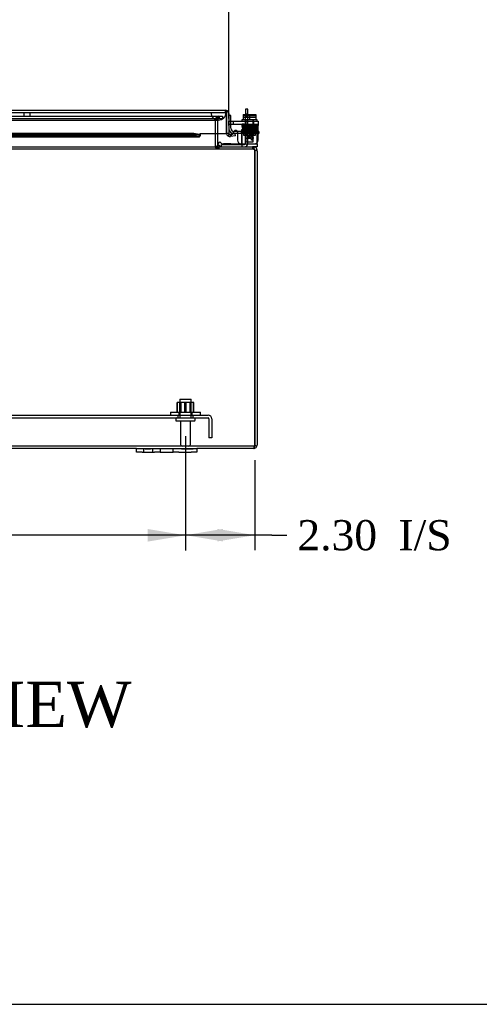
# Model space of a CAD drawing. Header units: inches. Extents: x 1 to 240, y -1 to 159.
# Tile 11 of 65: x 74 to 89, y 0 to 33. Entities that reach past the tile are written whole.
import ezdxf
from ezdxf.enums import TextEntityAlignment as Align
from ezdxf.lldxf.tags import DXFTag

# ---------------------------------------------------------------- set-up
doc = ezdxf.new("R2010")
doc.units = ezdxf.units.IN
doc.header["$MEASUREMENT"] = 0
for name, color, linetype in [('COM40153-1', 7, 'Continuous'), ('COM40153-2', 7, 'Continuous'), ('COM40679', 7, 'Continuous'), ('COM42667', 7, 'Continuous'), ('COM42780', 7, 'Continuous'), ('COM48603', 7, 'Continuous'), ('COM70220', 7, 'Continuous'), ('COM70726-4', 7, 'Continuous'), ('Default', 7, 'Continuous'), ('FET07720', 7, 'Continuous'), ('NTS166105', 7, 'Continuous'), ('PKT99', 7, 'Continuous'), ('SCC19011', 7, 'Continuous'), ('SPR20265', 7, 'Continuous'), ('STD26089', 7, 'Continuous'), ('WAF25035', 7, 'Continuous'), ('WAF25059', 7, 'Continuous')]:
    doc.layers.add(name, color=color, linetype=linetype)
doc.styles.add('SEACAD_Times_New_Roman', font='times.ttf')
tags = doc.linetypes.add('HIDDEN2', pattern=[0.1875, 0.125, -0.0625]).pattern_tags.tags
tags[6:7] = [DXFTag(74, 4), DXFTag(75, 0), DXFTag(340, '0'), DXFTag(46, 0.0), DXFTag(50, 0.0), DXFTag(44, 0.0), DXFTag(45, 0.0)]
tags[4:5] = [DXFTag(74, 4), DXFTag(75, 0), DXFTag(340, '0'), DXFTag(46, 0.0), DXFTag(50, 0.0), DXFTag(44, 0.0), DXFTag(45, 0.0)]
doc.dimstyles.new('HAMMOND_(STH_-_240x160)', dxfattribs={"dimtxt": 1, "dimasz": 1.25, "dimexe": 0.5, "dimexo": 0.5, "dimgap": 0.25, "dimtad": 0, "dimtih": 1, "dimtoh": 1, "dimlfac": 0.125, "dimzin": 0, "dimdsep": 46, "dimtxsty": 'SEACAD_Times_New_Roman', "dimblk1": '_SE_FILLED', "dimblk2": '_SE_FILLED', "dimsah": 1, "dimcen": 0.5, "dimadec": 0, "dimazin": 0, "dimtfac": 0.8, "dimtofl": 0, "dimtmove": 0, "dimatfit": 3, "dimfxl": 1, "dimtolj": 1, "dimtzin": 0, "dimarcsym": 0})

# ---------------------------------------------------------------- blocks, each defined once
blk = doc.blocks.new('SE8')
at = {"layer": 'COM40153-1', "color": 7, "linetype": 'Continuous'}
for p, q in [((81.422, 30.082), (81.422, 29.904)), ((81.494, 30.082), (81.422, 30.082)), ((81.494, 29.904), (81.494, 30.082)), ((80.619, 28.832), (80.619, 28.836))]:
    blk.add_line(p, q, dxfattribs=at)
at = {"layer": 'COM40153-1', "color": 7, "linetype": 'HIDDEN2'}
for p, q in [((81.422, 29.926), (81.494, 29.926)), ((81.422, 29.904), (81.422, 29.828)), ((81.422, 28.94), (81.422, 29.828)), ((81.422, 29.828), (81.494, 29.828)), ((81.494, 29.828), (81.494, 29.904)), ((81.494, 28.94), (81.494, 29.828)), ((81.494, 29.239), (81.422, 29.239)), ((81.422, 29.114), (81.494, 29.114)), ((80.619, 28.836), (80.619, 28.904)), ((80.619, 28.904), (81.386, 28.904))]:
    blk.add_line(p, q, dxfattribs=at)
for radius in [0.036, 0.108]:
    blk.add_arc((81.386, 28.94), radius, 270, 0, dxfattribs=at)
at = {"layer": 'COM40153-2', "color": 7, "linetype": 'Continuous'}
for p, q in [((80.934, 29.87), (80.864, 29.87)), ((80.934, 29.678), (80.934, 29.87)), ((81.154, 29.27), (81.039, 29.27)), ((81.147, 29.34), (81.041, 29.34)), ((81.864, 29.34), (81.84, 29.34)), ((81.84, 29.27), (81.864, 29.27)), ((81.864, 29.34), (81.864, 29.27))]:
    blk.add_line(p, q, dxfattribs=at)
at = {"layer": 'COM40153-2', "color": 7, "linetype": 'HIDDEN2'}
for p, q in [((80.934, 29.445), (80.934, 29.678)), ((81.041, 29.34), (81.039, 29.34)), ((81.387, 29.34), (81.147, 29.34)), ((81.387, 29.27), (81.154, 29.27)), ((81.271, 29.34), (81.271, 29.27)), ((81.387, 29.34), (81.387, 29.27)), ((81.722, 29.34), (81.387, 29.34)), ((81.387, 29.27), (81.722, 29.27)), ((81.646, 29.34), (81.646, 29.27)), ((81.722, 29.34), (81.835, 29.34)), ((81.835, 29.27), (81.722, 29.27)), ((81.84, 29.34), (81.835, 29.34)), ((81.835, 29.27), (81.84, 29.27))]:
    blk.add_line(p, q, dxfattribs=at)
at = {"layer": 'COM40153-2', "color": 7, "linetype": 'Continuous'}
for start, end in [(180, 195.0468), (256.5802, 270)]:
    blk.add_arc((81.039, 29.445), 0.175, start, end, dxfattribs=at)
at = {"layer": 'COM40153-2', "color": 7, "linetype": 'HIDDEN2'}
for radius, start, end in [(0.175, 195.0468, 256.5802), (0.105, 180, 270)]:
    blk.add_arc((81.039, 29.445), radius, start, end, dxfattribs=at)
at = {"layer": 'COM40679', "color": 7, "linetype": 'HIDDEN2'}
for p, q in [((59.426, 19.936), (80.176, 19.936)), ((79.176, 19.936), (79.176, 19.841)), ((79.676, 19.841), (79.676, 19.936)), ((59.426, 19.841), (80.176, 19.841)), ((80.206, 19.811), (80.206, 19.186)), ((80.301, 19.811), (80.301, 19.186)), ((80.301, 19.186), (80.206, 19.186))]:
    blk.add_line(p, q, dxfattribs=at)
for radius in [0.125, 0.03]:
    blk.add_arc((80.176, 19.811), radius, 0, 90, dxfattribs=at)
at = {"layer": 'COM42667', "color": 7, "linetype": 'Continuous'}
for p, q in [((80.87, 29.678), (81.84, 29.678)), ((80.87, 29.535), (80.87, 29.678)), ((80.87, 29.535), (80.87, 29.279)), ((81.84, 29.678), (81.84, 29.535)), ((81.84, 29.052), (81.84, 29.535)), ((80.985, 29.254), (81.044, 29.344)), ((81.154, 29.312), (81.154, 29.052)), ((81.504, 29.14), (81.619, 29.302)), ((81.504, 29.112), (81.504, 29.14)), ((81.613, 29.112), (81.504, 29.112)), ((81.613, 29.253), (81.534, 29.14)), ((81.534, 29.14), (81.613, 29.14)), ((81.613, 29.14), (81.613, 29.253)), ((81.613, 29.052), (81.613, 29.112)), ((81.619, 29.302), (81.644, 29.302)), ((81.644, 29.302), (81.644, 29.14)), ((81.644, 29.14), (81.677, 29.14)), ((81.677, 29.112), (81.644, 29.112)), ((81.644, 29.112), (81.644, 29.052)), ((81.677, 29.14), (81.677, 29.112)), ((81.644, 29.052), (81.613, 29.052))]:
    blk.add_line(p, q, dxfattribs=at)
at = {"layer": 'COM42667', "color": 7, "linetype": 'HIDDEN2'}
for p, q in [((80.87, 29.583), (81.84, 29.583)), ((81.004, 29.678), (81.004, 29.583)), ((81.692, 29.583), (81.692, 29.678)), ((80.981, 29.247), (80.985, 29.254))]:
    blk.add_line(p, q, dxfattribs=at)
at = {"layer": 'COM42667', "color": 7, "linetype": 'Continuous'}
for centre, radius, start, end in [((80.93, 29.279), 0.06, 180, 215.7861), ((81.094, 29.312), 0.06, 0, 147.1545), ((81.279, 29.052), 0.125, 180, 270), ((81.715, 29.052), 0.125, 270, 0)]:
    blk.add_arc(centre, radius, start, end, dxfattribs=at)
at = {"layer": 'COM42667', "color": 7, "linetype": 'HIDDEN2'}
blk.add_arc((80.93, 29.279), 0.06, 215.7861, 327.1545, dxfattribs=at)
at = {"layer": 'COM42780', "color": 7, "linetype": 'HIDDEN2'}
for p, q in [((81.301, 29.404), (81.801, 29.404)), ((81.301, 29.318), (81.301, 29.404)), ((81.426, 29.404), (81.426, 29.214)), ((81.445, 29.404), (81.445, 29.214)), ((81.658, 29.214), (81.658, 29.404)), ((81.676, 29.404), (81.676, 29.214)), ((81.801, 29.264), (81.801, 29.404)), ((81.301, 29.264), (81.301, 29.318)), ((81.301, 29.318), (81.301, 28.848)), ((81.301, 29.309), (81.801, 29.309)), ((81.356, 29.309), (81.356, 29.214)), ((81.356, 29.214), (81.746, 29.214)), ((81.746, 29.214), (81.746, 29.309)), ((81.801, 28.974), (81.801, 29.264)), ((80.687, 28.926), (80.687, 28.927)), ((80.746, 28.926), (80.687, 28.926)), ((80.746, 28.926), (80.746, 28.927)), ((80.775, 28.926), (80.746, 28.926)), ((80.775, 28.926), (80.775, 28.927)), ((80.937, 28.926), (80.775, 28.926)), ((80.887, 28.926), (80.887, 28.927)), ((80.937, 28.926), (80.937, 28.927)), ((81.801, 28.961), (81.801, 28.974))]:
    blk.add_line(p, q, dxfattribs=at)
at = {"layer": 'COM42780', "color": 7, "linetype": 'Continuous'}
for p, q in [((80.502, 28.924), (80.569, 28.992)), ((80.502, 28.924), (80.552, 28.874)), ((80.569, 28.992), (80.619, 28.941)), ((80.653, 28.927), (81.551, 28.927)), ((81.551, 28.927), (81.801, 28.927)), ((81.801, 28.832), (81.693, 28.832)), ((81.801, 28.927), (81.801, 28.961)), ((81.801, 28.927), (81.801, 28.832))]:
    blk.add_line(p, q, dxfattribs=at)
for radius in [0.143, 0.048]:
    blk.add_arc((80.653, 28.975), radius, 225, 270, dxfattribs=at)
at = {"layer": 'COM42780', "color": 7, "linetype": 'HIDDEN2'}
blk.add_ellipse((81.051, 29.932), major_axis=(0, -14.322), ratio=0.017455, start_param=1.503851, end_param=1.524085, dxfattribs=at)
for points, knots in [([(81.293, 28.927), (81.295, 28.927), (81.296, 28.928), (81.298, 28.932), (81.298, 28.933), (81.299, 28.936), (81.299, 28.938), (81.3, 28.945), (81.3, 28.95), (81.301, 28.962), (81.301, 28.968), (81.301, 28.974)], [0, 0, 0, 0, 0.25, 0.25, 0.375, 0.375, 0.5, 0.5, 0.75, 0.75, 1, 1, 1, 1]), ([(81.301, 28.848), (81.301, 28.842), (81.301, 28.839), (81.298, 28.833), (81.296, 28.832), (81.293, 28.832)], [0, 0, 0, 0, 0.5, 0.5, 1, 1, 1, 1])]:
    blk.add_open_spline(points, degree=3, knots=knots, dxfattribs=at)
at = {"layer": 'COM48603', "color": 7, "linetype": 'Continuous'}
for p, q in [((58.784, 30.042), (80.756, 30.042)), ((80.792, 29.934), (80.792, 30.036)), ((80.792, 30.036), (80.792, 29.934)), ((80.792, 29.275), (80.792, 29.934)), ((80.792, 29.934), (80.792, 29.275)), ((80.864, 29.934), (80.864, 29.275)), ((79.709, 29.27), (70.39, 29.27)), ((79.709, 29.199), (70.39, 29.199)), ((70.39, 29.167), (79.889, 29.167)), ((79.882, 29.24), (79.709, 29.27)), ((79.709, 29.199), (79.709, 29.27)), ((79.882, 29.169), (79.709, 29.199)), ((79.882, 29.24), (79.882, 29.169)), ((79.917, 29.275), (80.792, 29.275)), ((79.917, 29.248), (79.917, 29.275)), ((79.917, 29.248), (79.917, 29.192)), ((80.864, 29.275), (80.792, 29.275)), ((80.877, 29.248), (80.831, 29.192)), ((81.077, 29.27), (80.907, 29.24)), ((80.907, 29.24), (80.919, 29.169)), ((81.089, 29.199), (80.919, 29.169)), ((81.089, 29.199), (81.077, 29.27))]:
    blk.add_line(p, q, dxfattribs=at)
at = {"layer": 'COM48603', "color": 7, "linetype": 'HIDDEN2'}
for p, q in [((80.756, 29.97), (80.756, 30.042)), ((58.784, 29.97), (80.756, 29.97)), ((59.652, 29.239), (79.889, 29.239))]:
    blk.add_line(p, q, dxfattribs=at)
at = {"layer": 'COM48603', "color": 7, "linetype": 'Continuous'}
for centre, radius, start, end in [((80.756, 29.934), 0.108, 70.5288, 90), ((80.756, 29.934), 0.108, 0, 70.5288), ((79.889, 29.293), 0.0534, 262.6265, 270.2336), ((79.889, 29.293), 0.0534, 280.0754, 302.4219), ((80.9, 29.275), 0.108, 180, 230), ((80.9, 29.275), 0.108, 230.0001, 279.9999), ((80.9, 29.275), 0.036, 180, 230), ((80.9, 29.275), 0.036, 230, 280)]:
    blk.add_arc(centre, radius, start, end, dxfattribs=at)
at = {"layer": 'COM48603', "color": 7, "linetype": 'HIDDEN2'}
blk.add_arc((80.756, 29.934), 0.036, 0, 90, dxfattribs=at)
at = {"layer": 'COM48603', "color": 7, "linetype": 'Continuous'}
blk.add_ellipse((80.756, 29.934), major_axis=(0, -0.108), ratio=0.997813, start_param=2.801756, end_param=3.141593, dxfattribs=at)
at = {"layer": 'COM48603', "color": 7, "linetype": 'HIDDEN2'}
blk.add_ellipse((80.756, 29.934), major_axis=(0, -0.036), ratio=0.997813, start_param=1.570796, end_param=3.141593, dxfattribs=at)
at = {"layer": 'COM48603', "color": 7, "linetype": 'Continuous'}
blk.add_open_spline([(79.882, 29.169), (79.888, 29.166), (79.894, 29.167), (79.905, 29.175), (79.911, 29.182), (79.917, 29.192)], degree=3, knots=[0, 0, 0, 0, 0.5, 0.5, 1, 1, 1, 1], dxfattribs=at)
at = {"layer": 'COM70220', "color": 7, "linetype": 'HIDDEN2'}
for p, q in [((59.332, 29.969), (80.27, 29.969)), ((59.332, 29.968), (80.27, 29.968)), ((59.332, 29.966), (80.27, 29.966)), ((59.332, 29.72), (80.27, 29.72)), ((80.27, 29.969), (80.769, 29.969)), ((80.27, 29.968), (80.769, 29.968)), ((80.27, 29.966), (80.52, 29.966)), ((80.27, 29.72), (80.52, 29.72)), ((80.271, 29.969), (80.271, 29.968)), ((80.271, 29.968), (80.52, 29.966)), ((80.52, 29.966), (80.769, 29.968)), ((80.756, 29.97), (80.77, 29.97)), ((80.769, 29.968), (80.769, 29.969))]:
    blk.add_line(p, q, dxfattribs=at)
blk.add_arc((80.52, 29.97), 0.25, 180, 0, dxfattribs=at)
at = {"layer": 'COM70726-4', "color": 7, "linetype": 'HIDDEN2'}
for p, q in [((59.088, 29.845), (80.515, 29.845)), ((59.088, 29.773), (80.515, 29.773)), ((80.41, 29.737), (80.408, 29.735)), ((80.408, 29.735), (80.408, 29.275)), ((80.498, 29.737), (80.426, 29.737)), ((80.426, 29.735), (80.426, 29.737)), ((80.426, 29.735), (80.498, 29.735)), ((80.426, 29.275), (80.426, 29.735)), ((80.498, 29.735), (80.498, 29.737)), ((80.498, 29.275), (80.498, 29.735)), ((80.501, 29.773), (80.501, 29.845)), ((80.515, 29.845), (80.56, 29.845)), ((80.515, 29.773), (80.56, 29.773)), ((80.534, 29.773), (80.534, 29.845)), ((80.56, 29.845), (80.58, 29.845)), ((80.56, 29.773), (80.56, 29.845)), ((80.56, 29.773), (80.58, 29.773)), ((80.58, 29.845), (80.656, 29.845)), ((80.58, 29.773), (80.656, 29.773)), ((80.656, 29.845), (80.656, 29.773)), ((57.956, 28.76), (81.646, 28.76)), ((80.408, 28.861), (80.408, 28.846)), ((80.434, 28.847), (80.429, 28.846)), ((80.487, 28.832), (80.487, 28.76)), ((80.534, 28.832), (80.534, 28.76)), ((81.646, 28.832), (81.646, 28.76)), ((81.693, 28.76), (81.646, 28.76)), ((81.693, 28.798), (81.693, 28.76)), ((81.693, 18.904), (57.909, 18.904)), ((81.693, 18.904), (81.693, 18.832)), ((81.709, 18.915), (81.709, 18.864))]:
    blk.add_line(p, q, dxfattribs=at)
at = {"layer": 'COM70726-4', "color": 7, "linetype": 'Continuous'}
for p, q in [((80.408, 29.275), (80.408, 28.868)), ((80.426, 28.868), (80.426, 29.275)), ((80.498, 28.868), (80.498, 29.275)), ((70.872, 28.832), (81.646, 28.832)), ((80.408, 28.861), (80.408, 28.868)), ((80.499, 28.861), (80.434, 28.847)), ((81.693, 28.832), (81.646, 28.832)), ((81.693, 28.832), (81.693, 28.798)), ((81.729, 28.724), (81.729, 28.691)), ((81.729, 28.724), (81.801, 28.724)), ((81.729, 28.691), (81.729, 18.94)), ((81.729, 18.94), (81.729, 28.691)), ((81.801, 28.691), (81.801, 28.724)), ((81.801, 28.691), (81.801, 18.94)), ((81.729, 18.94), (81.729, 18.908)), ((81.729, 18.929), (81.729, 18.94)), ((77.801, 18.832), (61.801, 18.832)), ((81.693, 18.832), (79.801, 18.832)), ((81.797, 18.908), (81.729, 18.929))]:
    blk.add_line(p, q, dxfattribs=at)
at = {"layer": 'COM70726-4', "color": 7, "linetype": 'HIDDEN2'}
for centre, radius, start, end in [((80.534, 29.737), 0.108, 90, 180), ((80.534, 29.737), 0.036, 90, 180), ((80.534, 28.868), 0.108, 191.8196, 270), ((81.643, 28.641), 0.119, 61.5723, 88.4858), ((81.693, 28.724), 0.036, 36.9906, 90), ((81.677, 28.697), 0.0541, 30.2275, 64.6436), ((81.693, 18.94), 0.036, 342.1888, 0), ((81.693, 18.94), 0.036, 270, 301.8857), ((81.693, 18.94), 0.036, 301.8857, 342.1888), ((80.932, 18.715), 0.804, 12.7319, 14.0193), ((80.934, 18.715), 0.802, 12.7764, 14.0612), ((80.934, 18.715), 0.802, 8.8062, 10.3902)]:
    blk.add_arc(centre, radius, start, end, dxfattribs=at)
at = {"layer": 'COM70726-4', "color": 7, "linetype": 'Continuous'}
for centre, radius, start, end in [((80.498, 28.985), 0.153, 234.1401, 266.0637), ((80.534, 28.868), 0.108, 180, 191.8196), ((80.534, 28.868), 0.036, 180, 191.8196), ((80.534, 28.868), 0.036, 191.8197, 269.9999), ((81.693, 28.724), 0.108, 36.9906, 90), ((81.548, 28.697), 0.178, 8.7341, 31.1626), ((81.693, 28.724), 0.036, 0, 36.9906), ((81.693, 28.724), 0.108, 0, 36.9906), ((81.629, 28.691), 0.1, 0, 19.4457), ((81.693, 18.94), 0.108, 342.8887, 360), ((81.693, 18.94), 0.108, 270, 288.1223), ((80.932, 18.715), 0.804, 8.7792, 12.7319), ((80.934, 18.715), 0.802, 8.8062, 12.7764), ((81.693, 18.94), 0.108, 288.1223, 342.8887)]:
    blk.add_arc(centre, radius, start, end, dxfattribs=at)
at = {"layer": 'COM70726-4', "color": 7, "linetype": 'HIDDEN2'}
for major_axis, start_param, end_param in [((0, -0.036), 1.259933, 1.570796), ((0, 0.036), 3.141593, 3.698102)]:
    blk.add_ellipse((81.693, 18.94), major_axis=major_axis, ratio=0.996907, start_param=start_param, end_param=end_param, dxfattribs=at)
at = {"layer": 'COM70726-4', "color": 7, "linetype": 'Continuous'}
blk.add_ellipse((81.693, 18.94), major_axis=(0, 0.108), ratio=0.996907, start_param=3.141593, end_param=3.457887, dxfattribs=at)
at = {"layer": 'COM70726-4', "color": 7, "linetype": 'HIDDEN2'}
for points, knots in [([(80.41, 29.737), (80.418, 29.751), (80.425, 29.765), (80.441, 29.791), (80.448, 29.803), (80.463, 29.823), (80.471, 29.831), (80.486, 29.842), (80.494, 29.845), (80.501, 29.845)], [0, 0, 0, 0, 0.25, 0.25, 0.5, 0.5, 0.75, 0.75, 1, 1, 1, 1]), ([(80.41, 29.737), (80.425, 29.747), (80.441, 29.756), (80.471, 29.769), (80.486, 29.773), (80.501, 29.773)], [0, 0, 0, 0, 0.5, 0.5, 1, 1, 1, 1]), ([(80.408, 28.846), (80.415, 28.834), (80.421, 28.822), (80.435, 28.801), (80.441, 28.792), (80.454, 28.777), (80.461, 28.77), (80.474, 28.762), (80.481, 28.76), (80.487, 28.76)], [0, 0, 0, 0, 0.25, 0.25, 0.5, 0.5, 0.75, 0.75, 1, 1, 1, 1]), ([(80.487, 28.76), (80.481, 28.76), (80.474, 28.762), (80.461, 28.77), (80.454, 28.777), (80.441, 28.792), (80.435, 28.801), (80.421, 28.822), (80.415, 28.834), (80.408, 28.846)], [0, 0, 0, 0, 0.25, 0.25, 0.5, 0.5, 0.75, 0.75, 1, 1, 1, 1]), ([(81.7, 28.789), (81.691, 28.802), (81.682, 28.813), (81.664, 28.828), (81.655, 28.832), (81.646, 28.832)], [0, 0, 0, 0, 0.5, 0.5, 1, 1, 1, 1]), ([(81.728, 18.929), (81.725, 18.928), (81.722, 18.927), (81.717, 18.925), (81.714, 18.923), (81.71, 18.919), (81.709, 18.917), (81.709, 18.912), (81.71, 18.911), (81.712, 18.91)], [0, 0, 0, 0, 0.25, 0.25, 0.5, 0.5, 0.75, 0.75, 1, 1, 1, 1])]:
    blk.add_open_spline(points, degree=3, knots=knots, dxfattribs=at)
at = {"layer": 'COM70726-4', "color": 7, "linetype": 'Continuous'}
for points, knots in [([(81.646, 28.832), (81.655, 28.832), (81.664, 28.828), (81.682, 28.813), (81.691, 28.802), (81.7, 28.789)], [0, 0, 0, 0, 0.5, 0.5, 1, 1, 1, 1]), ([(81.729, 18.908), (81.725, 18.906), (81.722, 18.902), (81.717, 18.895), (81.715, 18.891), (81.712, 18.883), (81.711, 18.879), (81.709, 18.872), (81.709, 18.868), (81.709, 18.858), (81.71, 18.852), (81.714, 18.845), (81.716, 18.843), (81.721, 18.84), (81.723, 18.838), (81.727, 18.837)], [0, 0, 0, 0, 0.125, 0.125, 0.25, 0.25, 0.375, 0.375, 0.5, 0.5, 0.75, 0.75, 0.875, 0.875, 1, 1, 1, 1])]:
    blk.add_open_spline(points, degree=3, knots=knots, dxfattribs=at)
at = {"layer": 'FET07720', "color": 7, "linetype": 'Continuous'}
for p, q in [((77.801, 18.832), (77.989, 18.832)), ((77.801, 18.707), (77.801, 18.832)), ((77.989, 18.707), (77.801, 18.707)), ((77.989, 18.832), (78.395, 18.832)), ((77.989, 18.707), (78.395, 18.707)), ((78.395, 18.832), (78.583, 18.832)), ((78.583, 18.707), (78.395, 18.707)), ((78.583, 18.832), (78.801, 18.832)), ((78.583, 18.832), (78.583, 18.707)), ((78.583, 18.707), (78.801, 18.707)), ((78.801, 18.832), (78.801, 18.832)), ((78.801, 18.832), (79.019, 18.832)), ((78.801, 18.707), (79.019, 18.707)), ((78.801, 18.707), (78.801, 18.707)), ((79.019, 18.832), (79.207, 18.832)), ((79.019, 18.707), (79.019, 18.832)), ((79.207, 18.707), (79.019, 18.707)), ((79.207, 18.832), (79.614, 18.832)), ((79.207, 18.707), (79.614, 18.707)), ((79.614, 18.832), (79.801, 18.832)), ((79.801, 18.707), (79.614, 18.707)), ((79.801, 18.832), (79.801, 18.707))]:
    blk.add_line(p, q, dxfattribs=at)
at = {"layer": 'FET07720', "color": 7, "linetype": 'HIDDEN2'}
for p, q in [((78.036, 18.832), (78.036, 18.707)), ((78.091, 18.812), (78.091, 18.832)), ((78.207, 18.812), (78.091, 18.812)), ((78.12, 18.812), (78.12, 18.832)), ((78.207, 18.812), (78.207, 18.832)), ((78.227, 18.812), (78.207, 18.812)), ((78.21, 18.812), (78.21, 18.832)), ((78.227, 18.812), (78.227, 18.832)), ((78.262, 18.812), (78.227, 18.812)), ((78.262, 18.812), (78.262, 18.832)), ((78.348, 18.707), (78.348, 18.832)), ((78.583, 18.832), (78.583, 18.707)), ((79.02, 18.707), (79.02, 18.832)), ((79.291, 18.812), (79.291, 18.832)), ((79.4, 18.812), (79.291, 18.812)), ((79.356, 18.812), (79.356, 18.832)), ((79.4, 18.812), (79.4, 18.832)), ((79.445, 18.812), (79.4, 18.812)), ((79.414, 18.812), (79.414, 18.832)), ((79.445, 18.812), (79.445, 18.832)), ((79.554, 18.812), (79.445, 18.812)), ((79.454, 18.812), (79.454, 18.832)), ((79.514, 18.812), (79.514, 18.832)), ((79.523, 18.812), (79.523, 18.832)), ((79.554, 18.812), (79.554, 18.832)), ((79.676, 18.812), (79.554, 18.812)), ((79.568, 18.812), (79.568, 18.832)), ((79.612, 18.812), (79.612, 18.832)), ((79.676, 18.812), (79.676, 18.832))]:
    blk.add_line(p, q, dxfattribs=at)
at = {"layer": 'NTS166105', "color": 7, "linetype": 'HIDDEN2'}
for p, q in [((79.161, 20.352), (79.148, 20.352)), ((79.148, 20.032), (79.148, 20.352)), ((79.449, 20.352), (79.161, 20.352)), ((79.161, 20.032), (79.161, 20.352)), ((79.239, 20.032), (79.239, 20.352)), ((79.273, 20.352), (79.273, 20.032)), ((79.406, 20.032), (79.406, 20.352)), ((79.707, 20.352), (79.449, 20.352)), ((79.449, 20.032), (79.449, 20.352)), ((79.58, 20.032), (79.58, 20.352)), ((79.614, 20.032), (79.614, 20.352)), ((79.692, 20.032), (79.692, 20.352)), ((79.707, 20.032), (79.707, 20.352))]:
    blk.add_line(p, q, dxfattribs=at)
at = {"layer": 'PKT99', "color": 7, "linetype": 'HIDDEN2'}
for p, q in [((74.077, 29.845), (74.077, 29.97)), ((74.269, 29.845), (74.269, 29.97))]:
    blk.add_line(p, q, dxfattribs=at)
at = {"layer": 'SCC19011', "color": 7, "linetype": 'Continuous'}
for p, q in [((81.336, 29.904), (81.336, 29.723)), ((81.336, 29.904), (81.551, 29.904)), ((81.551, 29.904), (81.551, 29.723)), ((81.551, 29.904), (81.766, 29.904)), ((81.766, 29.904), (81.766, 29.723))]:
    blk.add_line(p, q, dxfattribs=at)
at = {"layer": 'SCC19011', "color": 7, "linetype": 'HIDDEN2'}
for p, q in [((81.336, 29.809), (81.766, 29.809)), ((81.367, 29.894), (81.367, 29.864)), ((81.367, 29.864), (81.736, 29.864)), ((81.429, 29.723), (81.429, 28.991)), ((81.673, 28.991), (81.673, 29.723)), ((81.736, 29.864), (81.736, 29.894)), ((81.429, 28.991), (81.673, 28.991))]:
    blk.add_line(p, q, dxfattribs=at)
for points in [[(81.357, 29.904), (81.359, 29.904), (81.362, 29.903), (81.366, 29.899), (81.367, 29.896), (81.367, 29.894)], [(81.736, 29.894), (81.736, 29.896), (81.737, 29.899), (81.741, 29.903), (81.743, 29.904), (81.746, 29.904)]]:
    blk.add_open_spline(points, degree=3, knots=[0, 0, 0, 0, 0.5, 0.5, 1, 1, 1, 1], dxfattribs=at)
at = {"layer": 'SPR20265', "color": 7, "linetype": 'HIDDEN2'}
blk.add_circle((81.751, 29.288), 0.0175, dxfattribs=at)
blk.add_ellipse((81.379, 29.569), major_axis=(0, 0.0175), ratio=0.707107, dxfattribs=at)
for points, knots in [([(81.378, 29.586), (81.362, 29.586), (81.338, 29.584), (81.313, 29.581), (81.3, 29.577), (81.294, 29.572), (81.292, 29.567), (81.291, 29.563), (81.291, 29.558), (81.293, 29.554), (81.298, 29.547), (81.302, 29.547), (81.317, 29.543), (81.344, 29.541), (81.388, 29.538), (81.438, 29.536), (81.484, 29.535), (81.528, 29.533), (81.578, 29.532), (81.638, 29.53), (81.692, 29.528), (81.733, 29.526), (81.761, 29.524), (81.782, 29.522), (81.786, 29.521), (81.789, 29.521)], [0, 0, 0, 0, 0.066548, 0.120511, 0.16152, 0.189179, 0.197973, 0.203661, 0.21234, 0.219275, 0.22518, 0.251377, 0.300015, 0.370267, 0.441032, 0.502036, 0.553435, 0.595483, 0.64325, 0.707701, 0.788588, 0.835348, 0.8862, 0.94109, 1, 1, 1, 1]), ([(81.316, 29.53), (81.315, 29.53), (81.312, 29.53), (81.308, 29.528), (81.305, 29.526), (81.302, 29.523), (81.3, 29.519), (81.299, 29.514), (81.299, 29.509), (81.302, 29.502), (81.309, 29.495), (81.315, 29.494), (81.32, 29.494)], [0, 0, 0, 0, 0.055383, 0.112985, 0.171703, 0.230339, 0.287909, 0.343892, 0.45376, 0.576632, 0.710657, 1, 1, 1, 1]), ([(81.327, 29.481), (81.324, 29.481), (81.318, 29.48), (81.311, 29.474), (81.307, 29.467), (81.307, 29.46), (81.309, 29.453), (81.313, 29.449), (81.316, 29.447), (81.319, 29.446), (81.322, 29.445), (81.323, 29.445), (81.324, 29.445)], [0, 0, 0, 0, 0.179474, 0.349583, 0.499926, 0.62563, 0.739127, 0.840103, 0.885308, 0.926766, 0.964791, 1, 1, 1, 1]), ([(81.773, 29.454), (81.768, 29.453), (81.759, 29.452), (81.717, 29.449), (81.668, 29.447), (81.608, 29.445), (81.544, 29.442), (81.473, 29.44), (81.419, 29.438), (81.378, 29.435), (81.346, 29.433), (81.329, 29.43), (81.321, 29.428), (81.315, 29.42), (81.314, 29.413), (81.316, 29.405), (81.325, 29.394), (81.338, 29.394), (81.366, 29.39), (81.412, 29.388), (81.469, 29.386), (81.529, 29.383), (81.584, 29.381), (81.643, 29.379), (81.699, 29.377), (81.746, 29.374), (81.758, 29.372), (81.764, 29.371)], [0, 0, 0, 0, 0.059192, 0.11179, 0.157753, 0.197099, 0.255581, 0.298975, 0.355184, 0.388806, 0.425623, 0.479907, 0.494377, 0.50186, 0.512868, 0.520548, 0.52887, 0.56734, 0.61114, 0.658604, 0.716846, 0.752913, 0.793502, 0.83855, 0.888015, 0.941863, 1, 1, 1, 1]), ([(81.788, 29.555), (81.787, 29.554), (81.785, 29.553), (81.761, 29.551), (81.727, 29.549), (81.688, 29.547), (81.65, 29.546), (81.615, 29.545), (81.585, 29.544), (81.559, 29.543), (81.532, 29.542), (81.5, 29.541), (81.461, 29.54), (81.419, 29.538), (81.377, 29.536), (81.34, 29.534), (81.317, 29.532), (81.315, 29.53), (81.315, 29.53)], [0.0155714, 0.0155714, 0.0155714, 0.0155714, 0.0911325, 0.1734241, 0.2469055, 0.311539, 0.3672816, 0.4141234, 0.452071, 0.4813694, 0.513675, 0.5552654, 0.6061478, 0.6663186, 0.7358013, 0.814551, 0.9026159, 0.9727421, 0.9727421, 0.9727421, 0.9727421]), ([(81.32, 29.529), (81.322, 29.529), (81.326, 29.528), (81.332, 29.523), (81.334, 29.516), (81.334, 29.509), (81.332, 29.504), (81.329, 29.5), (81.327, 29.498), (81.324, 29.497), (81.321, 29.496), (81.319, 29.495), (81.317, 29.495), (81.316, 29.495)], [0, 0, 0, 0, 0.192828, 0.364191, 0.509557, 0.628504, 0.736551, 0.787266, 0.835127, 0.879953, 0.921899, 0.961562, 1, 1, 1, 1]), ([(81.317, 29.494), (81.323, 29.493), (81.334, 29.492), (81.38, 29.489), (81.432, 29.487), (81.484, 29.485), (81.53, 29.483), (81.568, 29.482), (81.6, 29.481), (81.631, 29.48), (81.663, 29.479), (81.696, 29.477), (81.728, 29.476), (81.752, 29.475), (81.767, 29.473), (81.772, 29.473), (81.771, 29.474), (81.769, 29.477), (81.766, 29.482), (81.764, 29.49), (81.77, 29.502), (81.771, 29.502), (81.76, 29.501), (81.737, 29.5), (81.696, 29.498), (81.653, 29.496), (81.611, 29.495), (81.56, 29.493), (81.503, 29.491), (81.442, 29.489), (81.386, 29.486), (81.34, 29.484), (81.329, 29.482), (81.324, 29.481)], [0, 0, 0, 0, 0.059236, 0.111918, 0.158054, 0.19771, 0.230887, 0.257614, 0.278469, 0.300523, 0.325859, 0.354412, 0.386127, 0.420872, 0.451778, 0.474227, 0.488493, 0.492772, 0.496102, 0.508079, 0.525782, 0.54459, 0.565032, 0.608832, 0.65647, 0.684053, 0.71604, 0.752427, 0.793221, 0.838383, 0.887907, 0.941797, 1, 1, 1, 1]), ([(81.791, 29.556), (81.789, 29.556), (81.785, 29.557), (81.764, 29.559), (81.737, 29.561), (81.697, 29.562), (81.644, 29.565), (81.584, 29.567), (81.535, 29.568), (81.491, 29.57), (81.447, 29.571), (81.4, 29.573), (81.357, 29.575), (81.329, 29.577), (81.319, 29.577), (81.319, 29.576), (81.322, 29.573), (81.325, 29.569), (81.326, 29.564), (81.326, 29.56), (81.325, 29.555), (81.324, 29.552), (81.328, 29.55), (81.344, 29.55), (81.365, 29.551), (81.379, 29.551)], [0, 0, 0, 0, 0.059239, 0.114472, 0.165706, 0.212912, 0.294959, 0.361036, 0.41101, 0.452265, 0.502245, 0.56159, 0.63009, 0.701927, 0.753272, 0.78192, 0.785796, 0.794825, 0.802876, 0.807731, 0.815056, 0.839451, 0.877881, 0.931214, 1, 1, 1, 1]), ([(81.326, 29.446), (81.332, 29.447), (81.342, 29.449), (81.387, 29.451), (81.439, 29.454), (81.502, 29.456), (81.569, 29.458), (81.643, 29.461), (81.699, 29.463), (81.741, 29.465), (81.771, 29.467), (81.787, 29.47), (81.794, 29.474), (81.8, 29.482), (81.801, 29.491), (81.797, 29.498), (81.786, 29.507), (81.773, 29.507), (81.741, 29.51), (81.69, 29.513), (81.628, 29.515), (81.564, 29.517), (81.505, 29.519), (81.443, 29.521), (81.385, 29.524), (81.337, 29.526), (81.325, 29.528), (81.319, 29.529)], [0, 0, 0, 0, 0.058556, 0.110637, 0.156117, 0.194932, 0.252118, 0.295797, 0.352627, 0.386508, 0.422728, 0.473648, 0.486682, 0.494392, 0.507043, 0.515298, 0.523923, 0.563218, 0.607088, 0.65461, 0.713894, 0.750372, 0.791335, 0.836796, 0.886714, 0.941127, 1, 1, 1, 1]), ([(81.32, 29.495), (81.32, 29.496), (81.322, 29.497), (81.343, 29.499), (81.379, 29.501), (81.42, 29.503), (81.462, 29.505), (81.5, 29.506), (81.532, 29.507), (81.559, 29.508), (81.585, 29.509), (81.615, 29.51), (81.65, 29.511), (81.689, 29.512), (81.728, 29.514), (81.763, 29.516), (81.788, 29.518), (81.791, 29.52), (81.792, 29.52)], [0.0317125, 0.0317125, 0.0317125, 0.0317125, 0.0954291, 0.1821817, 0.2601023, 0.3291139, 0.3890647, 0.4398824, 0.4814915, 0.513848, 0.5432124, 0.581276, 0.628319, 0.6843936, 0.7495521, 0.8238288, 0.9072668, 0.9878183, 0.9878183, 0.9878183, 0.9878183]), ([(81.34, 29.38), (81.338, 29.38), (81.336, 29.38), (81.332, 29.379), (81.328, 29.376), (81.325, 29.372), (81.322, 29.366), (81.322, 29.359), (81.325, 29.353), (81.33, 29.348), (81.336, 29.345), (81.339, 29.344), (81.341, 29.344)], [0, 0, 0, 0, 0.063728, 0.130533, 0.198895, 0.267172, 0.397362, 0.518273, 0.643035, 0.768012, 0.887736, 1, 1, 1, 1]), ([(81.324, 29.48), (81.326, 29.48), (81.328, 29.48), (81.332, 29.478), (81.336, 29.476), (81.338, 29.473), (81.34, 29.47), (81.342, 29.465), (81.342, 29.46), (81.34, 29.453), (81.336, 29.449), (81.331, 29.447), (81.328, 29.446), (81.327, 29.446)], [0, 0, 0, 0, 0.059638, 0.122066, 0.185706, 0.248901, 0.310258, 0.368902, 0.480002, 0.599665, 0.727098, 0.860254, 1, 1, 1, 1]), ([(81.328, 29.443), (81.333, 29.443), (81.349, 29.441), (81.385, 29.439), (81.426, 29.437), (81.467, 29.436), (81.512, 29.434), (81.551, 29.433), (81.586, 29.431), (81.613, 29.43), (81.646, 29.429), (81.682, 29.428), (81.718, 29.426), (81.749, 29.424), (81.763, 29.423), (81.767, 29.422)], [0.09839, 0.09839, 0.09839, 0.09839, 0.1871374, 0.266416, 0.3362523, 0.3967271, 0.4479093, 0.5224429, 0.5514681, 0.5890574, 0.6355975, 0.6910537, 0.7553236, 0.8282984, 0.9099105, 0.9099105, 0.9099105, 0.9099105]), ([(81.771, 29.457), (81.767, 29.458), (81.752, 29.459), (81.719, 29.461), (81.682, 29.463), (81.646, 29.464), (81.613, 29.465), (81.586, 29.466), (81.551, 29.468), (81.512, 29.469), (81.467, 29.471), (81.427, 29.472), (81.387, 29.474), (81.352, 29.476), (81.336, 29.477), (81.332, 29.478)], [0.0919551, 0.0919551, 0.0919551, 0.0919551, 0.1748632, 0.2487018, 0.3135164, 0.3692878, 0.4159938, 0.4536627, 0.4827239, 0.55724, 0.6082972, 0.6684847, 0.7377888, 0.8161806, 0.9035724, 0.9035724, 0.9035724, 0.9035724]), ([(81.763, 29.405), (81.763, 29.404), (81.762, 29.403), (81.744, 29.401), (81.712, 29.399), (81.667, 29.397), (81.611, 29.395), (81.551, 29.393), (81.494, 29.39), (81.442, 29.388), (81.398, 29.386), (81.365, 29.384), (81.342, 29.382), (81.339, 29.381), (81.338, 29.38)], [0.0377284, 0.0377284, 0.0377284, 0.0377284, 0.0962785, 0.1836113, 0.2620101, 0.331362, 0.4422863, 0.5169589, 0.5837028, 0.6860094, 0.7509352, 0.8248942, 0.9079275, 0.9923426, 0.9923426, 0.9923426, 0.9923426]), ([(81.766, 29.406), (81.76, 29.407), (81.749, 29.409), (81.704, 29.411), (81.654, 29.414), (81.594, 29.416), (81.531, 29.418), (81.463, 29.421), (81.414, 29.423), (81.378, 29.425), (81.357, 29.426), (81.346, 29.427), (81.343, 29.426), (81.344, 29.426), (81.35, 29.418), (81.35, 29.409), (81.347, 29.402), (81.344, 29.398), (81.345, 29.398), (81.357, 29.399), (81.381, 29.401), (81.432, 29.403), (81.492, 29.405), (81.553, 29.408), (81.608, 29.41), (81.665, 29.412), (81.718, 29.414), (81.761, 29.417), (81.771, 29.419), (81.776, 29.42)], [0, 0, 0, 0, 0.058664, 0.110865, 0.156542, 0.195681, 0.25405, 0.296962, 0.351113, 0.382896, 0.417153, 0.445936, 0.466642, 0.479555, 0.487741, 0.502307, 0.511671, 0.521057, 0.54032, 0.560866, 0.604789, 0.652591, 0.712892, 0.749689, 0.790872, 0.836479, 0.886501, 0.941006, 1, 1, 1, 1]), ([(81.763, 29.372), (81.761, 29.372), (81.758, 29.372), (81.752, 29.377), (81.749, 29.383), (81.749, 29.39), (81.75, 29.395), (81.753, 29.399), (81.755, 29.401), (81.758, 29.403), (81.761, 29.404), (81.764, 29.405), (81.766, 29.405), (81.767, 29.405)], [0, 0, 0, 0, 0.185287, 0.350453, 0.492757, 0.610394, 0.717684, 0.769709, 0.820021, 0.868235, 0.914148, 0.957888, 1, 1, 1, 1]), ([(81.775, 29.42), (81.773, 29.42), (81.771, 29.42), (81.767, 29.422), (81.763, 29.424), (81.761, 29.427), (81.759, 29.431), (81.757, 29.435), (81.757, 29.441), (81.759, 29.447), (81.764, 29.451), (81.769, 29.454), (81.771, 29.454), (81.772, 29.454)], [0, 0, 0, 0, 0.061359, 0.125601, 0.191068, 0.256036, 0.319044, 0.379151, 0.492324, 0.612562, 0.73854, 0.867561, 1, 1, 1, 1]), ([(81.767, 29.37), (81.768, 29.37), (81.769, 29.37), (81.772, 29.371), (81.775, 29.372), (81.777, 29.374), (81.78, 29.376), (81.782, 29.379), (81.783, 29.382), (81.784, 29.386), (81.784, 29.392), (81.78, 29.4), (81.772, 29.405), (81.766, 29.406), (81.763, 29.407)], [0, 0, 0, 0, 0.036353, 0.073764, 0.113325, 0.155834, 0.201742, 0.251197, 0.304133, 0.360387, 0.484485, 0.636448, 0.811563, 1, 1, 1, 1]), ([(81.772, 29.419), (81.776, 29.419), (81.781, 29.42), (81.789, 29.426), (81.792, 29.433), (81.792, 29.44), (81.79, 29.447), (81.786, 29.452), (81.78, 29.455), (81.777, 29.455), (81.775, 29.455)], [0, 0, 0, 0, 0.174522, 0.341814, 0.49099, 0.617224, 0.732964, 0.83707, 0.926174, 1, 1, 1, 1]), ([(81.788, 29.521), (81.786, 29.521), (81.782, 29.522), (81.775, 29.527), (81.773, 29.534), (81.773, 29.541), (81.775, 29.547), (81.78, 29.552), (81.785, 29.555), (81.788, 29.555), (81.79, 29.555)], [0, 0, 0, 0, 0.172812, 0.334686, 0.477598, 0.599543, 0.715745, 0.824396, 0.920113, 1, 1, 1, 1]), ([(81.79, 29.52), (81.792, 29.52), (81.794, 29.52), (81.798, 29.522), (81.802, 29.524), (81.805, 29.527), (81.807, 29.531), (81.808, 29.535), (81.808, 29.541), (81.805, 29.548), (81.8, 29.553), (81.794, 29.556), (81.791, 29.556), (81.788, 29.556)], [0, 0, 0, 0, 0.061046, 0.125273, 0.191172, 0.257138, 0.321758, 0.38405, 0.50258, 0.627092, 0.754222, 0.87904, 1, 1, 1, 1]), ([(81.353, 29.332), (81.348, 29.331), (81.342, 29.33), (81.334, 29.323), (81.331, 29.317), (81.33, 29.311), (81.332, 29.306), (81.334, 29.303), (81.336, 29.3), (81.34, 29.297), (81.344, 29.296), (81.346, 29.296), (81.348, 29.296)], [0, 0, 0, 0, 0.306204, 0.442937, 0.565203, 0.671636, 0.724965, 0.779543, 0.835119, 0.890984, 0.946216, 1, 1, 1, 1]), ([(81.338, 29.345), (81.342, 29.344), (81.349, 29.342), (81.386, 29.34), (81.431, 29.337), (81.486, 29.335), (81.547, 29.333), (81.613, 29.33), (81.665, 29.328), (81.704, 29.326), (81.729, 29.325), (81.744, 29.324), (81.749, 29.323), (81.748, 29.324), (81.746, 29.327), (81.742, 29.331), (81.741, 29.337), (81.743, 29.344), (81.745, 29.349), (81.749, 29.353), (81.745, 29.351), (81.727, 29.351), (81.684, 29.348), (81.631, 29.346), (81.575, 29.344), (81.523, 29.342), (81.468, 29.339), (81.414, 29.337), (81.368, 29.334), (81.356, 29.332), (81.349, 29.331)], [0, 0, 0, 0, 0.059336, 0.112069, 0.158231, 0.197899, 0.257574, 0.300857, 0.357079, 0.390873, 0.428212, 0.461371, 0.485148, 0.499864, 0.504111, 0.507229, 0.51654, 0.522879, 0.52987, 0.537634, 0.566496, 0.609975, 0.657452, 0.7166, 0.752899, 0.793605, 0.838676, 0.888108, 0.941899, 1, 1, 1, 1]), ([(81.341, 29.379), (81.344, 29.379), (81.348, 29.378), (81.354, 29.373), (81.357, 29.366), (81.357, 29.359), (81.355, 29.353), (81.35, 29.349), (81.345, 29.346), (81.342, 29.346), (81.34, 29.346)], [0, 0, 0, 0, 0.164694, 0.321803, 0.462493, 0.58437, 0.702645, 0.814924, 0.915258, 1, 1, 1, 1]), ([(81.352, 29.297), (81.358, 29.298), (81.371, 29.299), (81.416, 29.302), (81.465, 29.304), (81.523, 29.307), (81.583, 29.309), (81.646, 29.311), (81.704, 29.314), (81.747, 29.317), (81.763, 29.32), (81.771, 29.324), (81.777, 29.333), (81.777, 29.344), (81.762, 29.358), (81.744, 29.358), (81.712, 29.361), (81.663, 29.363), (81.606, 29.366), (81.548, 29.368), (81.495, 29.37), (81.441, 29.372), (81.391, 29.374), (81.352, 29.377), (81.345, 29.379), (81.342, 29.38)], [0, 0, 0, 0, 0.058622, 0.110744, 0.156239, 0.195036, 0.252068, 0.295065, 0.348893, 0.41319, 0.460336, 0.47315, 0.482505, 0.500179, 0.522262, 0.563367, 0.60708, 0.654572, 0.713815, 0.750296, 0.791269, 0.836748, 0.886689, 0.941116, 1, 1, 1, 1]), ([(81.342, 29.345), (81.343, 29.346), (81.346, 29.347), (81.368, 29.349), (81.399, 29.351), (81.443, 29.353), (81.494, 29.355), (81.551, 29.358), (81.611, 29.36), (81.668, 29.362), (81.715, 29.364), (81.748, 29.366), (81.767, 29.369), (81.769, 29.37), (81.769, 29.371)], [0.0115829, 0.0115829, 0.0115829, 0.0115829, 0.090096, 0.1717104, 0.2446799, 0.3089393, 0.4105519, 0.477034, 0.551591, 0.6628602, 0.7327937, 0.8122383, 0.9012401, 0.9681662, 0.9681662, 0.9681662, 0.9681662]), ([(81.348, 29.331), (81.349, 29.33), (81.35, 29.33), (81.353, 29.33), (81.355, 29.329), (81.358, 29.327), (81.361, 29.325), (81.363, 29.322), (81.364, 29.319), (81.366, 29.315), (81.366, 29.309), (81.364, 29.303), (81.358, 29.297), (81.355, 29.297), (81.353, 29.297)], [0, 0, 0, 0, 0.039966, 0.079616, 0.120393, 0.163304, 0.208856, 0.257156, 0.308084, 0.361496, 0.478236, 0.623595, 0.798409, 1, 1, 1, 1]), ([(81.349, 29.294), (81.353, 29.293), (81.371, 29.291), (81.411, 29.289), (81.455, 29.287), (81.496, 29.285), (81.532, 29.283), (81.561, 29.282), (81.599, 29.281), (81.639, 29.279), (81.676, 29.277), (81.703, 29.276), (81.721, 29.275), (81.733, 29.276), (81.734, 29.284), (81.734, 29.29)], [0.117288, 0.117288, 0.117288, 0.117288, 0.221382, 0.312591, 0.3910578, 0.4570082, 0.5105704, 0.5518379, 0.5904577, 0.6832082, 0.7374126, 0.7962218, 0.8533501, 0.9062331, 1, 1, 1, 1]), ([(81.769, 29.285), (81.768, 29.29), (81.765, 29.297), (81.746, 29.306), (81.727, 29.309), (81.707, 29.311), (81.679, 29.312), (81.645, 29.314), (81.61, 29.315), (81.574, 29.317), (81.53, 29.318), (81.479, 29.32), (81.427, 29.323), (81.381, 29.325), (81.357, 29.327), (81.352, 29.329), (81.352, 29.329)], [0, 0, 0, 0, 0.0755649, 0.1360459, 0.181318, 0.2156733, 0.2818174, 0.3485285, 0.3922888, 0.4469185, 0.5123874, 0.5886502, 0.6755624, 0.7730914, 0.8810678, 0.939221, 0.939221, 0.939221, 0.939221])]:
    blk.add_open_spline(points, degree=3, knots=knots, dxfattribs=at)
for points in [[(81.323, 29.446), (81.322, 29.446), (81.322, 29.446), (81.323, 29.445)], [(81.328, 29.48), (81.327, 29.48), (81.328, 29.48), (81.328, 29.481)], [(81.772, 29.42), (81.772, 29.42), (81.772, 29.42), (81.772, 29.42)], [(81.777, 29.454), (81.777, 29.454), (81.777, 29.455), (81.776, 29.455)], [(81.346, 29.297), (81.345, 29.297), (81.345, 29.296), (81.345, 29.296)], [(81.352, 29.33), (81.352, 29.33), (81.353, 29.33), (81.355, 29.331)]]:
    blk.add_open_spline(points, degree=3, dxfattribs=at)
at = {"layer": 'STD26089', "color": 7, "linetype": 'HIDDEN2'}
for p, q in [((79.239, 20.466), (79.614, 20.466)), ((79.239, 20.466), (79.239, 19.841)), ((79.614, 19.841), (79.614, 20.466)), ((79.101, 19.811), (79.101, 19.771)), ((79.131, 19.741), (79.721, 19.741)), ((79.26, 19.741), (79.26, 18.964)), ((79.592, 18.964), (79.592, 19.741)), ((79.751, 19.771), (79.751, 19.811))]:
    blk.add_line(p, q, dxfattribs=at)
for centre, radius, start, end in [((79.131, 19.811), 0.03, 90, 180), ((79.131, 19.771), 0.03, 180, 270), ((79.721, 19.811), 0.03, 0, 90), ((79.721, 19.771), 0.03, 270, 0), ((79.32, 18.964), 0.06, 180, 270), ((79.532, 18.964), 0.06, 270, 0)]:
    blk.add_arc(centre, radius, start, end, dxfattribs=at)
at = {"layer": 'WAF25035', "color": 7, "linetype": 'Continuous'}
for p, q in [((81.801, 29.723), (81.301, 29.723)), ((81.301, 29.723), (81.301, 29.678)), ((81.801, 29.678), (81.801, 29.723))]:
    blk.add_line(p, q, dxfattribs=at)
at = {"layer": 'WAF25035', "color": 7, "linetype": 'HIDDEN2'}
for p, q in [((81.419, 29.723), (81.419, 29.678)), ((81.684, 29.678), (81.684, 29.723))]:
    blk.add_line(p, q, dxfattribs=at)
at = {"layer": 'WAF25059', "color": 7, "linetype": 'HIDDEN2'}
for p, q in [((78.926, 20.032), (79.926, 20.032)), ((78.926, 20.032), (78.926, 19.936)), ((79.204, 20.032), (79.204, 19.936)), ((79.649, 19.936), (79.649, 20.032)), ((79.926, 19.936), (79.926, 20.032))]:
    blk.add_line(p, q, dxfattribs=at)
blk = doc.blocks.new('DMBLK2323')
at = {"layer": 'Default', "linetype": 'Continuous'}
for points in [[(59.926, 36.23), (58.676, 36.021), (59.926, 35.813)], [(79.614, 36.23), (79.614, 35.813), (80.864, 36.021)]]:
    blk.add_hatch(color=7, dxfattribs=at).paths.add_polyline_path(points)
at = {"layer": 'Default', "color": 7, "linetype": 'Continuous'}
for p, q in [((58.676, 29.747), (58.676, 36.521)), ((80.864, 29.775), (80.864, 36.521)), ((67.323, 36.021), (58.676, 36.021)), ((80.864, 36.021), (72.218, 36.021))]:
    blk.add_line(p, q, dxfattribs=at)
at = {"layer": 'Default', "color": 7, "linetype": 'Continuous', "style": 'SEACAD_Times_New_Roman'}
for s, p in [('22.19', (68.064, 36.521)), ('DOOR', (67.673, 35.021))]:
    blk.add_text(s, height=1, dxfattribs=at).set_placement(p, align=Align.TOP_LEFT)
blk = doc.blocks.new('_SE_FILLED')
at = {"color": 0}
blk.add_line((0, 0), (-1, 0), dxfattribs=at)
blk.add_solid([(0, 0), (-1, -0.1665), (-1, 0.1665), (0, 0)], dxfattribs=at)
blk = doc.blocks.new('DMBLK2324')
at = {"layer": 'Default', "linetype": 'Continuous'}
for points in [[(80.676, 15.747), (80.676, 16.164), (79.426, 15.955)], [(80.479, 15.747), (81.729, 15.955), (80.479, 16.164)]]:
    blk.add_hatch(color=7, dxfattribs=at).paths.add_polyline_path(points)
at = {"layer": 'Default', "color": 7, "linetype": 'Continuous'}
for p, q in [((79.426, 19.241), (79.426, 15.455)), ((81.729, 18.44), (81.729, 15.455)), ((82.292, 15.955), (79.426, 15.955)), ((82.292, 15.955), (82.792, 15.955))]:
    blk.add_line(p, q, dxfattribs=at)
at = {"layer": 'Default', "color": 7, "linetype": 'Continuous', "style": 'SEACAD_Times_New_Roman'}
for s, p in [('2.30', (83.142, 16.455)), ('I/S', (86.496, 16.455))]:
    blk.add_text(s, height=1, dxfattribs=at).set_placement(p, align=Align.TOP_LEFT)
blk = doc.blocks.new('DMBLK2325')
at = {"layer": 'Default', "linetype": 'Continuous'}
for points in [[(61.426, 15.743), (61.426, 16.16), (60.176, 15.951)], [(78.176, 15.743), (79.426, 15.951), (78.176, 16.16)]]:
    blk.add_hatch(color=7, dxfattribs=at).paths.add_polyline_path(points)
at = {"layer": 'Default', "color": 7, "linetype": 'Continuous'}
for p, q in [((60.176, 19.241), (60.176, 15.451)), ((79.426, 19.241), (79.426, 15.451)), ((67.745, 15.951), (60.176, 15.951)), ((79.426, 15.951), (71.858, 15.951))]:
    blk.add_line(p, q, dxfattribs=at)
at = {"layer": 'Default', "color": 7, "linetype": 'Continuous', "style": 'SEACAD_Times_New_Roman'}
blk.add_text('19.25', height=1, dxfattribs=at).set_placement((68.095, 16.451), align=Align.TOP_LEFT)
blk = doc.blocks.new('BORDER')
at = {"layer": 'Default', "color": 7, "linetype": 'Continuous'}
blk.add_line((-41.86, 0), (0, 0), dxfattribs=at)

msp = doc.modelspace()

# ---------------------------------------------------------------- block references
at = {"layer": 'Default', "color": 7, "xscale": 5.7, "yscale": 5.7, "zscale": 5.7}
msp.add_blockref('BORDER', (239.562, 0.401), dxfattribs=at)
at = {"layer": 'Default'}
msp.add_blockref('SE8', (0, 0), dxfattribs=at)

# ---------------------------------------------------------------- texts
at = {"layer": 'Default', "color": 7, "linetype": 'Continuous', "style": 'SEACAD_Times_New_Roman'}
msp.add_text('BOTTOM VIEW', height=1.5, dxfattribs=at).set_placement((61.585, 11.093), align=Align.TOP_LEFT)

# ---------------------------------------------------------------- dimensions: what is measured, and where the dimension line sits
at = {"layer": 'Default', "color": 7, "linetype": 'Continuous'}
dim = msp.add_linear_dim(base=(80.864, 36.021), p1=(80.864, 29.275), p2=(58.676, 29.247), angle=180.0723, text='\\A1;<>\\PDOOR', dimstyle='HAMMOND_(STH_-_240x160)', override={"dimlfac": 1}, dxfattribs=at)
dim.commit()
dim.dimension.update_dxf_attribs({"geometry": 'DMBLK2323', "text_midpoint": (69.77, 36.021), "dimtype": 161})
for base, p1, p2, text, override, picture, middle in [((60.176, 15.951), (79.426, 19.741), (60.176, 19.741), '\\A1;<>', {"dimlfac": 1}, 'DMBLK2325', (69.801, 15.951)), ((79.426, 15.955), (81.729, 18.94), (79.426, 19.741), '\\A1;<> I/S', {"dimlfac": 1, "dimtmove": 1}, 'DMBLK2324', (82.792, 15.955))]:
    dim = msp.add_linear_dim(base=base, p1=p1, p2=p2, text=text, dimstyle='HAMMOND_(STH_-_240x160)', override=override, dxfattribs=at)
    dim.commit()
    dim.dimension.update_dxf_attribs({"geometry": picture, "text_midpoint": middle, "dimtype": 160})

doc.saveas('drawing.dxf')
